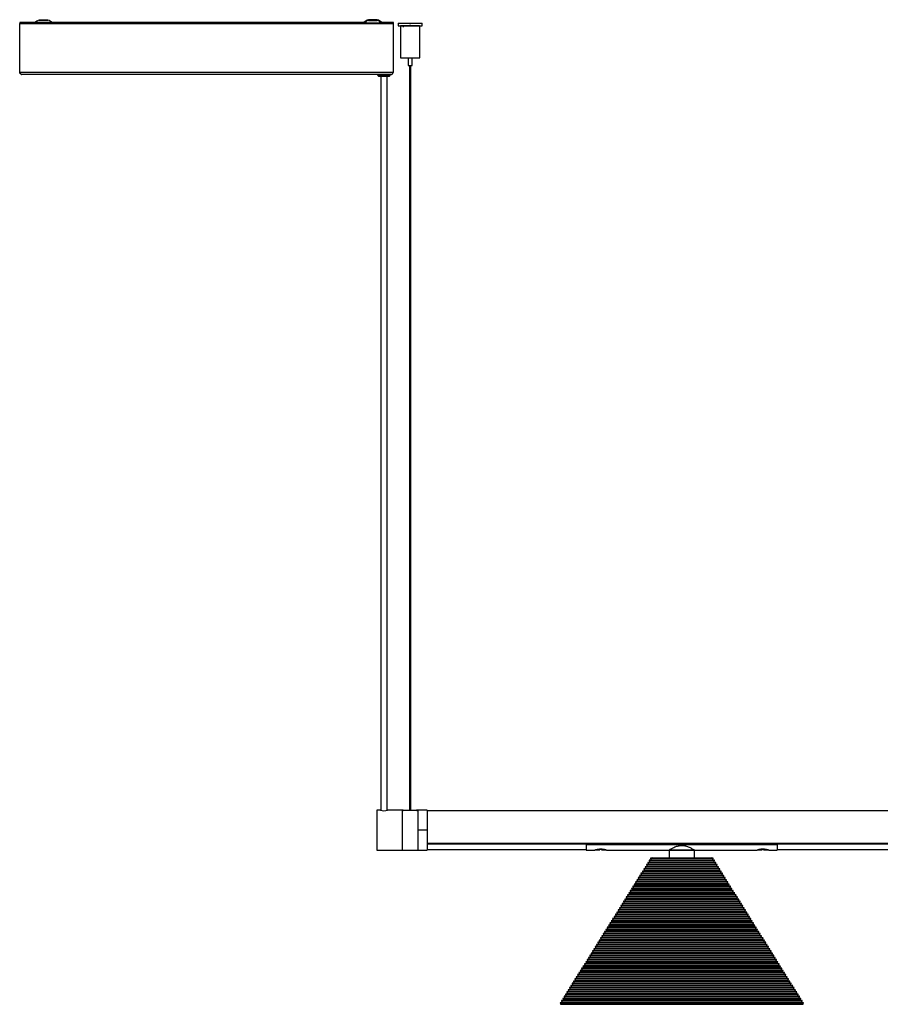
# Model space of a CAD drawing. Header units: millimetres. Extents: x 429 to 2596, y 431 to 1516.
# Tile 2 of 6: x 429 to 970, y 897 to 1516. Entities that reach past the tile are written whole.
import ezdxf

# ---------------------------------------------------------------- set-up
doc = ezdxf.new("R2010")
doc.units = ezdxf.units.MM

msp = doc.modelspace()

# ---------------------------------------------------------------- linework, layer by layer
at = {"color": 7, "linetype": 'Continuous', "lineweight": 25}
for p, q in [((429.38, 1514.73), (428.58, 1514.73)), ((428.58, 1514.73), (428.58, 1514.08)), ((428.58, 1514.73), (428.58, 1514.73)), ((438.13, 1514.73), (428.58, 1514.73)), ((438.14, 1514.73), (428.58, 1514.73)), ((428.58, 1514.73), (428.58, 1514.73)), ((428.58, 1514.08), (663.58, 1514.08)), ((428.58, 1514.07), (428.58, 1514.08)), ((429.38, 1514.08), (428.58, 1514.08)), ((428.58, 1514.08), (428.58, 1514.08)), ((428.58, 1483.47), (428.58, 1514.07)), ((428.58, 1514.07), (663.58, 1514.07)), ((429.38, 1514.73), (429.38, 1514.08)), ((429.38, 1514.08), (429.38, 1514.08)), ((433.58, 1514.51), (431.58, 1514.49)), ((431.58, 1514.08), (431.58, 1514.49)), ((433.58, 1514.51), (437.84, 1514.51)), ((436.78, 1514.2), (436.79, 1514.2)), ((644.83, 1514.73), (449.02, 1514.73)), ((644.82, 1514.73), (449.03, 1514.73)), ((449.32, 1514.51), (497.08, 1514.51)), ((497.08, 1514.51), (497.08, 1514.49)), ((497.08, 1514.49), (497.58, 1514.49)), ((497.58, 1514.49), (497.58, 1514.5)), ((517.58, 1514.5), (497.58, 1514.5)), ((517.58, 1514.5), (517.58, 1514.49)), ((517.58, 1514.49), (518.08, 1514.49)), ((518.08, 1514.49), (518.08, 1514.51)), ((518.08, 1514.51), (644.36, 1514.51)), ((643.78, 1514.42), (643.79, 1514.43)), ((643.79, 1514.42), (643.78, 1514.42)), ((663.58, 1514.73), (656.32, 1514.73)), ((663.58, 1514.73), (656.33, 1514.73)), ((656.89, 1514.51), (658.58, 1514.51)), ((657.37, 1514.43), (657.37, 1514.42)), ((660.58, 1514.49), (658.58, 1514.51)), ((660.58, 1514.49), (660.58, 1514.08)), ((662.78, 1514.73), (663.58, 1514.73)), ((662.78, 1514.08), (662.78, 1514.73)), ((662.78, 1514.08), (662.78, 1514.08)), ((662.78, 1514.08), (663.58, 1514.08)), ((663.58, 1514.08), (663.58, 1514.73)), ((663.58, 1514.73), (663.58, 1514.73)), ((663.58, 1514.73), (663.58, 1514.73)), ((663.58, 1514.07), (663.58, 1514.08)), ((663.58, 1514.08), (663.58, 1514.08)), ((663.58, 1483.47), (663.58, 1514.07)), ((666.54, 1514.2), (666.54, 1512.7)), ((668.04, 1512.6), (668.04, 1492.6)), ((669.74, 1512.64), (669.74, 1511.87)), ((673.54, 1514.2), (673.54, 1514.18)), ((674.54, 1514.18), (674.54, 1514.2)), ((678.34, 1512.57), (678.34, 1512.64)), ((680.04, 1492.6), (680.04, 1512.6)), ((681.54, 1512.7), (681.54, 1514.2)), ((672.79, 1492.55), (672.79, 1487.6)), ((675.29, 1487.6), (675.29, 1492.55)), ((673.54, 1487.59), (673.54, 1019.16)), ((674.54, 1019.16), (674.54, 1487.59)), ((428.58, 1483.47), (663.58, 1483.47)), ((662.18, 1482.08), (429.98, 1482.08)), ((653.58, 1482.08), (653.58, 1481.9)), ((655.58, 1480.88), (655.58, 1019.18)), ((659.58, 1019.18), (659.58, 1480.88)), ((661.58, 1481.9), (661.58, 1482.08)), ((655.35, 1019.23), (653.08, 1019.23)), ((653.08, 1019.23), (653.08, 994.23)), ((668.93, 1019.23), (659.81, 1019.23)), ((669.74, 1019.23), (668.93, 1019.23)), ((668.93, 1019.23), (668.93, 994.23)), ((668.93, 1019.23), (668.93, 1019.22)), ((668.93, 1019.22), (668.93, 994.23)), ((668.93, 1019.22), (669.61, 1019.22)), ((669.61, 1019.2), (669.61, 1019.22)), ((669.61, 1019.22), (669.61, 1019.22)), ((670.34, 1019.23), (673.54, 1019.23)), ((670.34, 1019.23), (670.4, 1019.16)), ((677.52, 1019.16), (670.34, 1019.16)), ((674.54, 1019.23), (677.52, 1019.23)), ((677.46, 1019.16), (677.52, 1019.23)), ((678.93, 1019.23), (678.12, 1019.23)), ((678.25, 1019.22), (678.25, 1019.2)), ((678.25, 1019.22), (678.93, 1019.22)), ((678.25, 1019.22), (678.25, 1019.22)), ((684.78, 1019.23), (678.93, 1019.23)), ((678.93, 1019.23), (678.93, 1019.22)), ((678.93, 1019.23), (678.93, 1006.71)), ((678.93, 1019.22), (678.93, 994.23)), ((684.78, 1019.23), (684.78, 1006.71)), ((2184.78, 1018.98), (684.78, 1018.98)), ((684.78, 1006.71), (678.93, 1006.71)), ((678.93, 1006.71), (678.93, 994.23)), ((684.78, 1006.71), (684.78, 994.23)), ((684.78, 998.54), (2184.78, 998.54)), ((2184.78, 998.47), (684.78, 998.47)), ((684.78, 998.24), (784.78, 998.24)), ((784.78, 997.87), (684.78, 997.87)), ((784.78, 998.47), (784.78, 998.45)), ((784.78, 997.66), (784.78, 998.45)), ((784.78, 998.45), (904.78, 998.45)), ((784.78, 998.45), (786.28, 998.45)), ((784.78, 997.66), (904.78, 997.66)), ((784.78, 997.66), (784.78, 994.23)), ((786.28, 998.47), (786.28, 998.45)), ((787.78, 998.47), (787.78, 998.45)), ((790.33, 998.47), (790.33, 998.45)), ((796.38, 998.47), (796.38, 998.45)), ((796.38, 998.45), (888.28, 998.45)), ((888.28, 998.47), (888.28, 998.45)), ((892.33, 998.47), (892.33, 998.45)), ((893.28, 998.47), (893.32, 998.44)), ((898.38, 998.47), (898.38, 998.45)), ((898.38, 998.45), (904.78, 998.45)), ((904.78, 998.47), (904.78, 998.45)), ((904.78, 997.66), (904.78, 998.45)), ((904.78, 998.24), (1374.78, 998.24)), ((1374.78, 997.88), (904.78, 997.88)), ((904.78, 997.66), (904.78, 994.23)), ((653.08, 994.23), (668.93, 994.23)), ((668.93, 994.23), (678.93, 994.23)), ((678.93, 994.23), (684.78, 994.23)), ((684.78, 994.53), (784.78, 994.53)), ((784.78, 994.23), (790.03, 994.23)), ((790.57, 994.31), (793.28, 994.31)), ((794.34, 994.56), (793.34, 994.56)), ((794.28, 994.31), (797.03, 994.31)), ((797.03, 994.31), (796.92, 994.35)), ((797.48, 994.23), (836.78, 994.23)), ((836.78, 994.23), (836.78, 989.41)), ((852.78, 994.23), (836.78, 994.23)), ((836.78, 994.23), (852.78, 994.23)), ((852.78, 994.23), (892.03, 994.23)), ((852.78, 989.41), (852.78, 994.23)), ((892.53, 994.31), (895.28, 994.31)), ((896.22, 994.56), (895.22, 994.56)), ((896.28, 994.31), (898.99, 994.31)), ((899.48, 994.23), (904.78, 994.23)), ((904.78, 994.53), (1374.78, 994.53)), ((823.59, 985.34), (822.54, 985.08)), ((822.54, 985.08), (822.79, 984.07)), ((822.54, 985.08), (867.02, 985.08)), ((824.43, 986.7), (823.39, 986.44)), ((823.39, 986.44), (823.64, 985.42)), ((823.39, 986.44), (866.17, 986.44)), ((823.64, 985.42), (823.59, 985.34)), ((823.59, 985.34), (865.97, 985.34)), ((823.64, 985.42), (865.92, 985.42)), ((825.28, 988.05), (824.24, 987.8)), ((824.24, 987.8), (824.49, 986.78)), ((824.24, 987.8), (865.32, 987.8)), ((824.49, 986.78), (824.43, 986.7)), ((824.43, 986.7), (865.13, 986.7)), ((824.49, 986.78), (865.07, 986.78)), ((826.13, 989.41), (825.08, 989.15)), ((825.08, 989.15), (825.33, 988.14)), ((825.08, 989.15), (864.48, 989.15)), ((825.33, 988.14), (825.28, 988.05)), ((825.28, 988.05), (864.28, 988.05)), ((825.33, 988.14), (864.23, 988.14)), ((826.13, 989.41), (863.43, 989.41)), ((864.48, 989.15), (863.43, 989.41)), ((864.23, 988.14), (864.48, 989.15)), ((864.28, 988.05), (864.23, 988.14)), ((865.32, 987.8), (864.28, 988.05)), ((865.07, 986.78), (865.32, 987.8)), ((865.13, 986.7), (865.07, 986.78)), ((866.17, 986.44), (865.13, 986.7)), ((865.92, 985.42), (866.17, 986.44)), ((865.97, 985.34), (865.92, 985.42)), ((867.02, 985.08), (865.97, 985.34)), ((866.77, 984.07), (867.02, 985.08)), ((819.35, 978.56), (818.3, 978.3)), ((820.19, 979.91), (819.15, 979.65)), ((819.15, 979.65), (819.4, 978.64)), ((819.15, 979.65), (870.41, 979.65)), ((819.4, 978.64), (819.35, 978.56)), ((819.35, 978.56), (870.21, 978.56)), ((819.4, 978.64), (870.16, 978.64)), ((821.04, 981.27), (820, 981.01)), ((820, 981.01), (820.25, 980)), ((820, 981.01), (869.56, 981.01)), ((820.25, 980), (820.19, 979.91)), ((820.19, 979.91), (869.37, 979.91)), ((820.25, 980), (869.31, 980)), ((821.89, 982.63), (820.84, 982.37)), ((820.84, 982.37), (821.1, 981.35)), ((820.84, 982.37), (868.72, 982.37)), ((821.1, 981.35), (821.04, 981.27)), ((821.04, 981.27), (868.52, 981.27)), ((821.1, 981.35), (868.46, 981.35)), ((822.74, 983.98), (821.69, 983.72)), ((821.69, 983.72), (821.94, 982.71)), ((821.69, 983.72), (867.87, 983.72)), ((821.94, 982.71), (821.89, 982.63)), ((821.89, 982.63), (867.67, 982.63)), ((821.94, 982.71), (867.62, 982.71)), ((822.79, 984.07), (822.74, 983.98)), ((822.74, 983.98), (866.82, 983.98)), ((822.79, 984.07), (866.77, 984.07)), ((866.82, 983.98), (866.77, 984.07)), ((867.87, 983.72), (866.82, 983.98)), ((867.62, 982.71), (867.87, 983.72)), ((867.67, 982.63), (867.62, 982.71)), ((868.72, 982.37), (867.67, 982.63)), ((868.46, 981.35), (868.72, 982.37)), ((868.52, 981.27), (868.46, 981.35)), ((869.56, 981.01), (868.52, 981.27)), ((869.31, 980), (869.56, 981.01)), ((869.37, 979.91), (869.31, 980)), ((870.41, 979.65), (869.37, 979.91)), ((870.16, 978.64), (870.41, 979.65)), ((870.21, 978.56), (870.16, 978.64)), ((871.26, 978.3), (870.21, 978.56)), ((815.95, 973.13), (814.91, 972.87)), ((814.91, 972.87), (815.16, 971.86)), ((814.91, 972.87), (874.65, 972.87)), ((816.8, 974.48), (815.76, 974.23)), ((815.76, 974.23), (816.01, 973.21)), ((815.76, 974.23), (873.8, 974.23)), ((816.01, 973.21), (815.95, 973.13)), ((815.95, 973.13), (873.61, 973.13)), ((816.01, 973.21), (873.55, 973.21)), ((817.65, 975.84), (816.61, 975.58)), ((816.61, 975.58), (816.86, 974.57)), ((816.61, 975.58), (872.95, 975.58)), ((816.86, 974.57), (816.8, 974.48)), ((816.8, 974.48), (872.76, 974.48)), ((816.86, 974.57), (872.7, 974.57)), ((818.5, 977.2), (817.45, 976.94)), ((817.45, 976.94), (817.7, 975.93)), ((817.45, 976.94), (872.11, 976.94)), ((817.7, 975.93), (817.65, 975.84)), ((817.65, 975.84), (871.91, 975.84)), ((817.7, 975.93), (871.86, 975.93)), ((818.3, 978.3), (818.55, 977.28)), ((818.3, 978.3), (871.26, 978.3)), ((818.55, 977.28), (818.5, 977.2)), ((818.5, 977.2), (871.06, 977.2)), ((818.55, 977.28), (871.01, 977.28)), ((871.01, 977.28), (871.26, 978.3)), ((871.06, 977.2), (871.01, 977.28)), ((872.11, 976.94), (871.06, 977.2)), ((871.86, 975.93), (872.11, 976.94)), ((871.91, 975.84), (871.86, 975.93)), ((872.95, 975.58), (871.91, 975.84)), ((872.7, 974.57), (872.95, 975.58)), ((872.76, 974.48), (872.7, 974.57)), ((873.8, 974.23), (872.76, 974.48)), ((873.55, 973.21), (873.8, 974.23)), ((873.61, 973.13), (873.55, 973.21)), ((874.65, 972.87), (873.61, 973.13)), ((874.4, 971.86), (874.65, 972.87)), ((811.72, 966.34), (810.67, 966.09)), ((810.67, 966.09), (810.92, 965.07)), ((810.67, 966.09), (878.89, 966.09)), ((812.56, 967.7), (811.52, 967.44)), ((811.52, 967.44), (811.77, 966.43)), ((811.52, 967.44), (878.04, 967.44)), ((811.77, 966.43), (811.72, 966.34)), ((811.72, 966.34), (877.84, 966.34)), ((811.77, 966.43), (877.79, 966.43)), ((813.41, 969.06), (812.37, 968.8)), ((812.37, 968.8), (812.62, 967.79)), ((812.37, 968.8), (877.19, 968.8)), ((812.62, 967.79), (812.56, 967.7)), ((812.56, 967.7), (877, 967.7)), ((812.62, 967.79), (876.94, 967.79)), ((814.26, 970.41), (813.21, 970.16)), ((813.21, 970.16), (813.46, 969.14)), ((813.21, 970.16), (876.35, 970.16)), ((813.46, 969.14), (813.41, 969.06)), ((813.41, 969.06), (876.15, 969.06)), ((813.46, 969.14), (876.1, 969.14)), ((815.11, 971.77), (814.06, 971.51)), ((814.06, 971.51), (814.31, 970.5)), ((814.06, 971.51), (875.5, 971.51)), ((814.31, 970.5), (814.26, 970.41)), ((814.26, 970.41), (875.3, 970.41)), ((814.31, 970.5), (875.25, 970.5)), ((815.16, 971.86), (815.11, 971.77)), ((815.11, 971.77), (874.45, 971.77)), ((815.16, 971.86), (874.4, 971.86)), ((874.45, 971.77), (874.4, 971.86)), ((875.5, 971.51), (874.45, 971.77)), ((875.25, 970.5), (875.5, 971.51)), ((875.3, 970.41), (875.25, 970.5)), ((876.35, 970.16), (875.3, 970.41)), ((876.1, 969.14), (876.35, 970.16)), ((876.15, 969.06), (876.1, 969.14)), ((877.19, 968.8), (876.15, 969.06)), ((876.94, 967.79), (877.19, 968.8)), ((877, 967.7), (876.94, 967.79)), ((878.04, 967.44), (877, 967.7)), ((877.79, 966.43), (878.04, 967.44)), ((877.84, 966.34), (877.79, 966.43)), ((878.89, 966.09), (877.84, 966.34)), ((878.64, 965.07), (878.89, 966.09)), ((808.32, 960.92), (807.28, 960.66)), ((807.28, 960.66), (807.53, 959.64)), ((807.28, 960.66), (882.28, 960.66)), ((809.17, 962.27), (808.13, 962.01)), ((808.13, 962.01), (808.38, 961)), ((808.13, 962.01), (881.43, 962.01)), ((808.38, 961), (808.32, 960.92)), ((808.32, 960.92), (881.24, 960.92)), ((808.38, 961), (881.18, 961)), ((810.02, 963.63), (808.97, 963.37)), ((808.97, 963.37), (809.22, 962.36)), ((808.97, 963.37), (880.59, 963.37)), ((809.22, 962.36), (809.17, 962.27)), ((809.17, 962.27), (880.39, 962.27)), ((809.22, 962.36), (880.34, 962.36)), ((810.87, 964.99), (809.82, 964.73)), ((809.82, 964.73), (810.07, 963.71)), ((809.82, 964.73), (879.74, 964.73)), ((810.07, 963.71), (810.02, 963.63)), ((810.02, 963.63), (879.54, 963.63)), ((810.07, 963.71), (879.49, 963.71)), ((810.92, 965.07), (810.87, 964.99)), ((810.87, 964.99), (878.69, 964.99)), ((810.92, 965.07), (878.64, 965.07)), ((878.69, 964.99), (878.64, 965.07)), ((879.74, 964.73), (878.69, 964.99)), ((879.49, 963.71), (879.74, 964.73)), ((879.54, 963.63), (879.49, 963.71)), ((880.59, 963.37), (879.54, 963.63)), ((880.34, 962.36), (880.59, 963.37)), ((880.39, 962.27), (880.34, 962.36)), ((881.43, 962.01), (880.39, 962.27)), ((881.18, 961), (881.43, 962.01)), ((881.24, 960.92), (881.18, 961)), ((882.28, 960.66), (881.24, 960.92)), ((882.03, 959.64), (882.28, 960.66)), ((804.08, 954.13), (803.04, 953.87)), ((803.04, 953.87), (803.29, 952.86)), ((803.04, 953.87), (886.52, 953.87)), ((804.93, 955.49), (803.89, 955.23)), ((803.89, 955.23), (804.14, 954.22)), ((803.89, 955.23), (885.67, 955.23)), ((804.14, 954.22), (804.08, 954.13)), ((804.08, 954.13), (885.48, 954.13)), ((804.14, 954.22), (885.42, 954.22)), ((805.78, 956.85), (804.74, 956.59)), ((804.74, 956.59), (804.99, 955.57)), ((804.74, 956.59), (884.82, 956.59)), ((804.99, 955.57), (804.93, 955.49)), ((804.93, 955.49), (884.63, 955.49)), ((804.99, 955.57), (884.57, 955.57)), ((806.63, 958.2), (805.58, 957.94)), ((805.58, 957.94), (805.83, 956.93)), ((805.58, 957.94), (883.98, 957.94)), ((805.83, 956.93), (805.78, 956.85)), ((805.78, 956.85), (883.78, 956.85)), ((805.83, 956.93), (883.73, 956.93)), ((807.48, 959.56), (806.43, 959.3)), ((806.43, 959.3), (806.68, 958.29)), ((806.43, 959.3), (883.13, 959.3)), ((806.68, 958.29), (806.63, 958.2)), ((806.63, 958.2), (882.93, 958.2)), ((806.68, 958.29), (882.88, 958.29)), ((807.53, 959.64), (807.48, 959.56)), ((807.48, 959.56), (882.08, 959.56)), ((807.53, 959.64), (882.03, 959.64)), ((882.08, 959.56), (882.03, 959.64)), ((883.13, 959.3), (882.08, 959.56)), ((882.88, 958.29), (883.13, 959.3)), ((882.93, 958.2), (882.88, 958.29)), ((883.98, 957.94), (882.93, 958.2)), ((883.73, 956.93), (883.98, 957.94)), ((883.78, 956.85), (883.73, 956.93)), ((884.82, 956.59), (883.78, 956.85)), ((884.57, 955.57), (884.82, 956.59)), ((884.63, 955.49), (884.57, 955.57)), ((885.67, 955.23), (884.63, 955.49)), ((885.42, 954.22), (885.67, 955.23)), ((885.48, 954.13), (885.42, 954.22)), ((886.52, 953.87), (885.48, 954.13)), ((886.27, 952.86), (886.52, 953.87)), ((800.69, 948.7), (799.65, 948.45)), ((799.65, 948.45), (799.9, 947.43)), ((799.65, 948.45), (889.91, 948.45)), ((801.54, 950.06), (800.5, 949.8)), ((800.5, 949.8), (800.75, 948.79)), ((800.5, 949.8), (889.06, 949.8)), ((800.75, 948.79), (800.69, 948.7)), ((800.69, 948.7), (888.87, 948.7)), ((800.75, 948.79), (888.81, 948.79)), ((802.39, 951.42), (801.34, 951.16)), ((801.34, 951.16), (801.59, 950.15)), ((801.34, 951.16), (888.22, 951.16)), ((801.59, 950.15), (801.54, 950.06)), ((801.54, 950.06), (888.02, 950.06)), ((801.59, 950.15), (887.97, 950.15)), ((803.24, 952.77), (802.19, 952.52)), ((802.19, 952.52), (802.44, 951.5)), ((802.19, 952.52), (887.37, 952.52)), ((802.44, 951.5), (802.39, 951.42)), ((802.39, 951.42), (887.17, 951.42)), ((802.44, 951.5), (887.12, 951.5)), ((803.29, 952.86), (803.24, 952.77)), ((803.24, 952.77), (886.32, 952.77)), ((803.29, 952.86), (886.27, 952.86)), ((886.32, 952.77), (886.27, 952.86)), ((887.37, 952.52), (886.32, 952.77)), ((887.12, 951.5), (887.37, 952.52)), ((887.17, 951.42), (887.12, 951.5)), ((888.22, 951.16), (887.17, 951.42)), ((887.97, 950.15), (888.22, 951.16)), ((888.02, 950.06), (887.97, 950.15)), ((889.06, 949.8), (888.02, 950.06)), ((888.81, 948.79), (889.06, 949.8)), ((888.87, 948.7), (888.81, 948.79)), ((889.91, 948.45), (888.87, 948.7)), ((889.66, 947.43), (889.91, 948.45)), ((796.45, 941.92), (795.41, 941.66)), ((795.41, 941.66), (795.66, 940.65)), ((795.41, 941.66), (894.15, 941.66)), ((797.3, 943.28), (796.26, 943.02)), ((796.26, 943.02), (796.51, 942)), ((796.26, 943.02), (893.3, 943.02)), ((796.51, 942), (796.45, 941.92)), ((796.45, 941.92), (893.11, 941.92)), ((796.51, 942), (893.05, 942)), ((798.15, 944.63), (797.1, 944.38)), ((797.1, 944.38), (797.35, 943.36)), ((797.1, 944.38), (892.46, 944.38)), ((797.35, 943.36), (797.3, 943.28)), ((797.3, 943.28), (892.26, 943.28)), ((797.35, 943.36), (892.21, 943.36)), ((799, 945.99), (797.95, 945.73)), ((797.95, 945.73), (798.2, 944.72)), ((797.95, 945.73), (891.61, 945.73)), ((798.2, 944.72), (798.15, 944.63)), ((798.15, 944.63), (891.41, 944.63)), ((798.2, 944.72), (891.36, 944.72)), ((799.85, 947.35), (798.8, 947.09)), ((798.8, 947.09), (799.05, 946.08)), ((798.8, 947.09), (890.76, 947.09)), ((799.05, 946.08), (799, 945.99)), ((799, 945.99), (890.56, 945.99)), ((799.05, 946.08), (890.51, 946.08)), ((799.9, 947.43), (799.85, 947.35)), ((799.85, 947.35), (889.71, 947.35)), ((799.9, 947.43), (889.66, 947.43)), ((889.71, 947.35), (889.66, 947.43)), ((890.76, 947.09), (889.71, 947.35)), ((890.51, 946.08), (890.76, 947.09)), ((890.56, 945.99), (890.51, 946.08)), ((891.61, 945.73), (890.56, 945.99)), ((891.36, 944.72), (891.61, 945.73)), ((891.41, 944.63), (891.36, 944.72)), ((892.46, 944.38), (891.41, 944.63)), ((892.21, 943.36), (892.46, 944.38)), ((892.26, 943.28), (892.21, 943.36)), ((893.3, 943.02), (892.26, 943.28)), ((893.05, 942), (893.3, 943.02)), ((893.11, 941.92), (893.05, 942)), ((894.15, 941.66), (893.11, 941.92)), ((893.9, 940.65), (894.15, 941.66)), ((792.21, 935.14), (791.17, 934.88)), ((793.06, 936.49), (792.02, 936.23)), ((792.02, 936.23), (792.27, 935.22)), ((792.02, 936.23), (897.54, 936.23)), ((792.27, 935.22), (792.21, 935.14)), ((792.21, 935.14), (897.35, 935.14)), ((792.27, 935.22), (897.29, 935.22)), ((793.91, 937.85), (792.87, 937.59)), ((792.87, 937.59), (793.12, 936.58)), ((792.87, 937.59), (896.69, 937.59)), ((793.12, 936.58), (793.06, 936.49)), ((793.06, 936.49), (896.5, 936.49)), ((793.12, 936.58), (896.44, 936.58)), ((794.76, 939.21), (793.71, 938.95)), ((793.71, 938.95), (793.96, 937.93)), ((793.71, 938.95), (895.85, 938.95)), ((793.96, 937.93), (793.91, 937.85)), ((793.91, 937.85), (895.65, 937.85)), ((793.96, 937.93), (895.6, 937.93)), ((795.61, 940.56), (794.56, 940.3)), ((794.56, 940.3), (794.81, 939.29)), ((794.56, 940.3), (895, 940.3)), ((794.81, 939.29), (794.76, 939.21)), ((794.76, 939.21), (894.8, 939.21)), ((794.81, 939.29), (894.75, 939.29)), ((795.66, 940.65), (795.61, 940.56)), ((795.61, 940.56), (893.95, 940.56)), ((795.66, 940.65), (893.9, 940.65)), ((893.95, 940.56), (893.9, 940.65)), ((895, 940.3), (893.95, 940.56)), ((894.75, 939.29), (895, 940.3)), ((894.8, 939.21), (894.75, 939.29)), ((895.85, 938.95), (894.8, 939.21)), ((895.6, 937.93), (895.85, 938.95)), ((895.65, 937.85), (895.6, 937.93)), ((896.69, 937.59), (895.65, 937.85)), ((896.44, 936.58), (896.69, 937.59)), ((896.5, 936.49), (896.44, 936.58)), ((897.54, 936.23), (896.5, 936.49)), ((897.29, 935.22), (897.54, 936.23)), ((897.35, 935.14), (897.29, 935.22)), ((898.39, 934.88), (897.35, 935.14)), ((788.82, 929.71), (787.78, 929.45)), ((787.78, 929.45), (788.03, 928.44)), ((787.78, 929.45), (901.78, 929.45)), ((789.67, 931.06), (788.63, 930.81)), ((788.63, 930.81), (788.88, 929.79)), ((788.63, 930.81), (900.93, 930.81)), ((788.88, 929.79), (788.82, 929.71)), ((788.82, 929.71), (900.74, 929.71)), ((788.88, 929.79), (900.68, 929.79)), ((790.52, 932.42), (789.47, 932.16)), ((789.47, 932.16), (789.72, 931.15)), ((789.47, 932.16), (900.09, 932.16)), ((789.72, 931.15), (789.67, 931.06)), ((789.67, 931.06), (899.89, 931.06)), ((789.72, 931.15), (899.84, 931.15)), ((791.37, 933.78), (790.32, 933.52)), ((790.32, 933.52), (790.57, 932.51)), ((790.32, 933.52), (899.24, 933.52)), ((790.57, 932.51), (790.52, 932.42)), ((790.52, 932.42), (899.04, 932.42)), ((790.57, 932.51), (898.99, 932.51)), ((791.17, 934.88), (791.42, 933.86)), ((791.17, 934.88), (898.39, 934.88)), ((791.42, 933.86), (791.37, 933.78)), ((791.37, 933.78), (898.19, 933.78)), ((791.42, 933.86), (898.14, 933.86)), ((898.14, 933.86), (898.39, 934.88)), ((898.19, 933.78), (898.14, 933.86)), ((899.24, 933.52), (898.19, 933.78)), ((898.99, 932.51), (899.24, 933.52)), ((899.04, 932.42), (898.99, 932.51)), ((900.09, 932.16), (899.04, 932.42)), ((899.84, 931.15), (900.09, 932.16)), ((899.89, 931.06), (899.84, 931.15)), ((900.93, 930.81), (899.89, 931.06)), ((900.68, 929.79), (900.93, 930.81)), ((900.74, 929.71), (900.68, 929.79)), ((901.78, 929.45), (900.74, 929.71)), ((901.53, 928.44), (901.78, 929.45)), ((784.58, 922.92), (783.54, 922.67)), ((785.43, 924.28), (784.39, 924.02)), ((784.39, 924.02), (784.64, 923.01)), ((784.39, 924.02), (905.17, 924.02)), ((784.64, 923.01), (784.58, 922.92)), ((784.58, 922.92), (904.98, 922.92)), ((784.64, 923.01), (904.92, 923.01)), ((786.28, 925.64), (785.23, 925.38)), ((785.23, 925.38), (785.48, 924.37)), ((785.23, 925.38), (904.33, 925.38)), ((785.48, 924.37), (785.43, 924.28)), ((785.43, 924.28), (904.13, 924.28)), ((785.48, 924.37), (904.08, 924.37)), ((787.13, 926.99), (786.08, 926.74)), ((786.08, 926.74), (786.33, 925.72)), ((786.08, 926.74), (903.48, 926.74)), ((786.33, 925.72), (786.28, 925.64)), ((786.28, 925.64), (903.28, 925.64)), ((786.33, 925.72), (903.23, 925.72)), ((787.98, 928.35), (786.93, 928.09)), ((786.93, 928.09), (787.18, 927.08)), ((786.93, 928.09), (902.63, 928.09)), ((787.18, 927.08), (787.13, 926.99)), ((787.13, 926.99), (902.43, 926.99)), ((787.18, 927.08), (902.38, 927.08)), ((788.03, 928.44), (787.98, 928.35)), ((787.98, 928.35), (901.58, 928.35)), ((788.03, 928.44), (901.53, 928.44)), ((901.58, 928.35), (901.53, 928.44)), ((902.63, 928.09), (901.58, 928.35)), ((902.38, 927.08), (902.63, 928.09)), ((902.43, 926.99), (902.38, 927.08)), ((903.48, 926.74), (902.43, 926.99)), ((903.23, 925.72), (903.48, 926.74)), ((903.28, 925.64), (903.23, 925.72)), ((904.33, 925.38), (903.28, 925.64)), ((904.08, 924.37), (904.33, 925.38)), ((904.13, 924.28), (904.08, 924.37)), ((905.17, 924.02), (904.13, 924.28)), ((904.92, 923.01), (905.17, 924.02)), ((904.98, 922.92), (904.92, 923.01)), ((906.02, 922.67), (904.98, 922.92)), ((781.19, 917.5), (780.15, 917.24)), ((780.15, 917.24), (780.4, 916.22)), ((780.15, 917.24), (909.41, 917.24)), ((782.04, 918.85), (780.99, 918.59)), ((780.99, 918.59), (781.25, 917.58)), ((780.99, 918.59), (908.57, 918.59)), ((781.25, 917.58), (781.19, 917.5)), ((781.19, 917.5), (908.37, 917.5)), ((781.25, 917.58), (908.31, 917.58)), ((782.89, 920.21), (781.84, 919.95)), ((781.84, 919.95), (782.09, 918.94)), ((781.84, 919.95), (907.72, 919.95)), ((782.09, 918.94), (782.04, 918.85)), ((782.04, 918.85), (907.52, 918.85)), ((782.09, 918.94), (907.47, 918.94)), ((783.74, 921.57), (782.69, 921.31)), ((782.69, 921.31), (782.94, 920.29)), ((782.69, 921.31), (906.87, 921.31)), ((782.94, 920.29), (782.89, 920.21)), ((782.89, 920.21), (906.67, 920.21)), ((782.94, 920.29), (906.62, 920.29)), ((783.54, 922.67), (783.79, 921.65)), ((783.54, 922.67), (906.02, 922.67)), ((783.79, 921.65), (783.74, 921.57)), ((783.74, 921.57), (905.82, 921.57)), ((783.79, 921.65), (905.77, 921.65)), ((905.77, 921.65), (906.02, 922.67)), ((905.82, 921.57), (905.77, 921.65)), ((906.87, 921.31), (905.82, 921.57)), ((906.62, 920.29), (906.87, 921.31)), ((906.67, 920.21), (906.62, 920.29)), ((907.72, 919.95), (906.67, 920.21)), ((907.47, 918.94), (907.72, 919.95)), ((907.52, 918.85), (907.47, 918.94)), ((908.57, 918.59), (907.52, 918.85)), ((908.31, 917.58), (908.57, 918.59)), ((908.37, 917.5), (908.31, 917.58)), ((909.41, 917.24), (908.37, 917.5)), ((909.16, 916.22), (909.41, 917.24)), ((776.95, 910.71), (775.91, 910.45)), ((775.91, 910.45), (776.16, 909.44)), ((775.91, 910.45), (913.65, 910.45)), ((777.8, 912.07), (776.76, 911.81)), ((776.76, 911.81), (777.01, 910.8)), ((776.76, 911.81), (912.8, 911.81)), ((777.01, 910.8), (776.95, 910.71)), ((776.95, 910.71), (912.61, 910.71)), ((777.01, 910.8), (912.55, 910.8)), ((778.65, 913.43), (777.6, 913.17)), ((777.6, 913.17), (777.85, 912.15)), ((777.6, 913.17), (911.96, 913.17)), ((777.85, 912.15), (777.8, 912.07)), ((777.8, 912.07), (911.76, 912.07)), ((777.85, 912.15), (911.71, 912.15)), ((779.5, 914.78), (778.45, 914.52)), ((778.45, 914.52), (778.7, 913.51)), ((778.45, 914.52), (911.11, 914.52)), ((778.7, 913.51), (778.65, 913.43)), ((778.65, 913.43), (910.91, 913.43)), ((778.7, 913.51), (910.86, 913.51)), ((780.34, 916.14), (779.3, 915.88)), ((779.3, 915.88), (779.55, 914.87)), ((779.3, 915.88), (910.26, 915.88)), ((779.55, 914.87), (779.5, 914.78)), ((779.5, 914.78), (910.06, 914.78)), ((779.55, 914.87), (910.01, 914.87)), ((780.4, 916.22), (780.34, 916.14)), ((780.34, 916.14), (909.22, 916.14)), ((780.4, 916.22), (909.16, 916.22)), ((909.22, 916.14), (909.16, 916.22)), ((910.26, 915.88), (909.22, 916.14)), ((910.01, 914.87), (910.26, 915.88)), ((910.06, 914.78), (910.01, 914.87)), ((911.11, 914.52), (910.06, 914.78)), ((910.86, 913.51), (911.11, 914.52)), ((910.91, 913.43), (910.86, 913.51)), ((911.96, 913.17), (910.91, 913.43)), ((911.71, 912.15), (911.96, 913.17)), ((911.76, 912.07), (911.71, 912.15)), ((912.8, 911.81), (911.76, 912.07)), ((912.55, 910.8), (912.8, 911.81)), ((912.61, 910.71), (912.55, 910.8)), ((913.65, 910.45), (912.61, 910.71)), ((913.4, 909.44), (913.65, 910.45)), ((773.56, 905.28), (772.52, 905.03)), ((772.52, 905.03), (772.77, 904.01)), ((772.52, 905.03), (917.04, 905.03)), ((774.41, 906.64), (773.36, 906.38)), ((773.36, 906.38), (773.61, 905.37)), ((773.36, 906.38), (916.2, 906.38)), ((773.61, 905.37), (773.56, 905.28)), ((773.56, 905.28), (916, 905.28)), ((773.61, 905.37), (915.95, 905.37)), ((775.26, 908), (774.21, 907.74)), ((774.21, 907.74), (774.46, 906.73)), ((774.21, 907.74), (915.35, 907.74)), ((774.46, 906.73), (774.41, 906.64)), ((774.41, 906.64), (915.15, 906.64)), ((774.46, 906.73), (915.1, 906.73)), ((776.1, 909.35), (775.06, 909.1)), ((775.06, 909.1), (775.31, 908.08)), ((775.06, 909.1), (914.5, 909.1)), ((775.31, 908.08), (775.26, 908)), ((775.26, 908), (914.3, 908)), ((775.31, 908.08), (914.25, 908.08)), ((776.16, 909.44), (776.1, 909.35)), ((776.1, 909.35), (913.45, 909.35)), ((776.16, 909.44), (913.4, 909.44)), ((913.45, 909.35), (913.4, 909.44)), ((914.5, 909.1), (913.45, 909.35)), ((914.25, 908.08), (914.5, 909.1)), ((914.3, 908), (914.25, 908.08)), ((915.35, 907.74), (914.3, 908)), ((915.1, 906.73), (915.35, 907.74)), ((915.15, 906.64), (915.1, 906.73)), ((916.2, 906.38), (915.15, 906.64)), ((915.95, 905.37), (916.2, 906.38)), ((916, 905.28), (915.95, 905.37)), ((917.04, 905.03), (916, 905.28)), ((916.79, 904.01), (917.04, 905.03)), ((769.32, 898.5), (768.28, 898.24)), ((768.28, 898.24), (768.53, 897.23)), ((768.28, 898.24), (921.28, 898.24)), ((770.17, 899.86), (769.12, 899.6)), ((769.12, 899.6), (769.37, 898.58)), ((769.12, 899.6), (920.44, 899.6)), ((769.37, 898.58), (769.32, 898.5)), ((769.32, 898.5), (920.24, 898.5)), ((769.37, 898.58), (920.18, 898.58)), ((771.02, 901.21), (769.97, 900.96)), ((769.97, 900.96), (770.22, 899.94)), ((769.97, 900.96), (919.59, 900.96)), ((770.22, 899.94), (770.17, 899.86)), ((770.17, 899.86), (919.39, 899.86)), ((770.22, 899.94), (919.34, 899.94)), ((771.87, 902.57), (770.82, 902.31)), ((770.82, 902.31), (771.07, 901.3)), ((770.82, 902.31), (918.74, 902.31)), ((771.07, 901.3), (771.02, 901.21)), ((771.02, 901.21), (918.54, 901.21)), ((771.07, 901.3), (918.49, 901.3)), ((772.71, 903.93), (771.67, 903.67)), ((771.67, 903.67), (771.92, 902.66)), ((771.67, 903.67), (917.89, 903.67)), ((771.92, 902.66), (771.87, 902.57)), ((771.87, 902.57), (917.69, 902.57)), ((771.92, 902.66), (917.64, 902.66)), ((772.77, 904.01), (772.71, 903.93)), ((772.71, 903.93), (916.85, 903.93)), ((772.77, 904.01), (916.79, 904.01)), ((916.85, 903.93), (916.79, 904.01)), ((917.89, 903.67), (916.85, 903.93)), ((917.64, 902.66), (917.89, 903.67)), ((917.69, 902.57), (917.64, 902.66)), ((918.74, 902.31), (917.69, 902.57)), ((918.49, 901.3), (918.74, 902.31)), ((918.54, 901.21), (918.49, 901.3)), ((919.59, 900.96), (918.54, 901.21)), ((919.34, 899.94), (919.59, 900.96)), ((919.39, 899.86), (919.34, 899.94)), ((920.44, 899.6), (919.39, 899.86)), ((920.18, 898.58), (920.44, 899.6)), ((920.24, 898.5), (920.18, 898.58)), ((921.28, 898.24), (920.24, 898.5)), ((921.03, 897.23), (921.28, 898.24)), ((768.53, 897.23), (921.03, 897.23))]:
    msp.add_line(p, q, dxfattribs=at)
at = {"color": 7, "linetype": 'Continuous', "lineweight": 25, "flags": 128}
for points in [[(436.79, 1514.2), (436.96, 1514.21), (437.14, 1514.22)], [(449.08, 1514.68), (449.09, 1514.68), (448.9, 1514.66), (448.35, 1514.65), (447.47, 1514.64), (446.33, 1514.63), (445, 1514.63), (443.58, 1514.63), (442.16, 1514.63), (440.83, 1514.63), (439.69, 1514.64), (438.81, 1514.65), (438.26, 1514.66), (438.07, 1514.68), (438.07, 1514.68)], [(440.84, 1516.25), (441.03, 1516.26), (441.56, 1516.26), (442.36, 1516.27), (443.33, 1516.27), (444.33, 1516.27), (445.23, 1516.27), (445.91, 1516.26), (446.27, 1516.25), (446.27, 1516.24), (445.91, 1516.23), (445.23, 1516.23), (444.33, 1516.22), (443.33, 1516.22), (442.36, 1516.23), (441.56, 1516.23), (441.03, 1516.24), (440.84, 1516.25)], [(450, 1514.22), (450.33, 1514.21), (450.37, 1514.2)], [(457.15, 1514.43), (457.32, 1514.43), (457.78, 1514.44), (458.47, 1514.44), (459.28, 1514.45), (460.09, 1514.44), (460.78, 1514.44), (461.24, 1514.43), (461.4, 1514.43), (461.24, 1514.42), (460.78, 1514.41), (460.09, 1514.41), (459.28, 1514.41), (458.47, 1514.41), (457.78, 1514.41), (457.32, 1514.42), (457.15, 1514.43)], [(477.15, 1514.36), (477.32, 1514.36), (477.78, 1514.37), (478.47, 1514.37), (479.28, 1514.37), (480.09, 1514.37), (480.78, 1514.37), (481.24, 1514.36), (481.4, 1514.36), (481.24, 1514.35), (480.78, 1514.34), (480.09, 1514.34), (479.28, 1514.34), (478.47, 1514.34), (477.78, 1514.34), (477.32, 1514.35), (477.15, 1514.36)], [(645.61, 1514.88), (645.26, 1514.89), (645.07, 1514.9)], [(656.08, 1514.46), (656.09, 1514.46), (655.9, 1514.44), (655.35, 1514.43), (654.47, 1514.42), (653.33, 1514.41), (652, 1514.41), (650.58, 1514.41), (649.16, 1514.41), (647.83, 1514.41), (646.69, 1514.42), (645.81, 1514.43), (645.26, 1514.44), (645.07, 1514.46)], [(647.84, 1516.47), (648.03, 1516.48), (648.56, 1516.49), (649.36, 1516.49), (650.33, 1516.49), (651.33, 1516.49), (652.23, 1516.49), (652.91, 1516.48), (653.27, 1516.47), (653.27, 1516.46), (652.91, 1516.46), (652.23, 1516.45), (651.33, 1516.45), (650.33, 1516.44), (649.36, 1516.45), (648.56, 1516.45), (648.03, 1516.46), (647.84, 1516.47)], [(647.84, 1516.03), (648.03, 1516.03), (648.56, 1516.04), (649.36, 1516.05), (650.33, 1516.05), (651.33, 1516.05), (652.23, 1516.05), (652.91, 1516.04), (653.27, 1516.03), (653.27, 1516.02), (652.91, 1516.01), (652.23, 1516.01), (651.33, 1516), (650.33, 1516), (649.36, 1516), (648.56, 1516.01), (648.03, 1516.02), (647.84, 1516.03)], [(656.08, 1514.9), (656.09, 1514.9), (655.9, 1514.89), (655.55, 1514.88)], [(674.05, 1514.13), (672.44, 1514.13), (670.9, 1514.14), (669.51, 1514.15), (668.33, 1514.16), (667.42, 1514.17), (666.82, 1514.18), (666.55, 1514.19), (666.64, 1514.21), (667.07, 1514.22), (667.83, 1514.24), (668.87, 1514.25), (670.16, 1514.26), (671.63, 1514.26), (673.22, 1514.26), (674.84, 1514.26), (676.42, 1514.26), (677.9, 1514.26), (679.19, 1514.25), (680.24, 1514.24), (681, 1514.22), (681.44, 1514.21), (681.53, 1514.19), (681.27, 1514.18), (680.67, 1514.17), (679.77, 1514.16), (678.59, 1514.15), (677.2, 1514.14), (675.67, 1514.13), (674.05, 1514.13)], [(669.74, 1512.64), (668.84, 1512.62), (668.26, 1512.61), (668.04, 1512.6), (668.2, 1512.59), (668.73, 1512.57), (669.59, 1512.56), (670.73, 1512.55), (672.08, 1512.55), (673.55, 1512.55), (675.05, 1512.55)], [(669.74, 1512.61), (669.65, 1512.61), (669.54, 1512.6), (669.61, 1512.59)], [(674.05, 1514.18), (673.09, 1514.18), (672.28, 1514.18), (671.73, 1514.19), (671.54, 1514.2), (671.73, 1514.21), (672.27, 1514.21), (673.08, 1514.22), (674.04, 1514.22), (674.99, 1514.22), (675.81, 1514.21), (676.35, 1514.21), (676.54, 1514.2), (676.35, 1514.19), (675.81, 1514.18), (675, 1514.18), (674.05, 1514.18)], [(674.44, 1514.2), (674.52, 1514.2), (674.54, 1514.2), (674.48, 1514.2), (674.35, 1514.2), (674.17, 1514.2), (673.98, 1514.2), (673.79, 1514.2), (673.65, 1514.2), (673.56, 1514.2), (673.55, 1514.2), (673.61, 1514.2), (673.73, 1514.19), (673.91, 1514.19), (674.1, 1514.19), (674.29, 1514.19), (674.44, 1514.2)], [(675.05, 1512.55), (676.49, 1512.55), (677.78, 1512.56), (678.83, 1512.57), (679.58, 1512.58), (679.98, 1512.59), (680.01, 1512.6), (679.66, 1512.62), (678.96, 1512.63), (678.34, 1512.64)], [(791.64, 998.47), (791.65, 998.46), (791.65, 998.45)], [(796.04, 998.47), (796.04, 998.46), (796.03, 998.45)], [(893.53, 998.45), (893.52, 998.46), (893.52, 998.47)], [(897.91, 998.45), (897.91, 998.46), (897.92, 998.47)], [(794.22, 994.56), (794.24, 994.45), (794.25, 994.38), (794.27, 994.33), (794.28, 994.31), (794.29, 994.33), (794.31, 994.38), (794.32, 994.45), (794.34, 994.56)], [(895.22, 994.56), (895.24, 994.45), (895.25, 994.38), (895.27, 994.33), (895.28, 994.31), (895.29, 994.33), (895.31, 994.38), (895.32, 994.45), (895.34, 994.56)]]:
    msp.add_lwpolyline(points, dxfattribs=at)
at = {"color": 7, "linetype": 'Continuous', "lineweight": 25}
for centre, radius, start, end in [((443.52, 1782.44), 268.33, 268.56075, 271.4637), ((443.58, 1508.2), 8.5, 108.7903, 130.36495), ((443.58, 1508.2), 8.5, 49.63505, 71.2097), ((645.05, 1489.53), 24.92, 89.94728, 92.90784), ((644.95, 1537.46), 23.07, 267.11804, 269.84398), ((650.58, 1508.42), 8.5, 108.7903, 130.36495), ((650.58, 1507.98), 8.5, 108.7903, 130.36495), ((650.58, 1508.42), 8.5, 49.63505, 71.2097), ((650.58, 1507.98), 8.5, 49.63505, 71.2097), ((656.09, 1489.07), 25.39, 87.1008, 90.01277), ((656.43, 1529.16), 14.78, 269.42449, 273.63641), ((671.97, 1702.22), 189.6, 268.35807, 270.62851), ((676.13, 1700.86), 188.24, 269.36878, 271.64802), ((673.29, 1726.35), 233.81, 268.71274, 270.43095), ((676.26, 1615.27), 122.73, 269.437, 271.76636), ((674.04, 1537), 49.42, 268.55065, 271.44935), ((657.58, 1649.1), 167.24, 268.6295, 271.3705), ((657.58, 1029.51), 10.52, 257.76318, 282.32112), ((792.85, 994.54), 0.493, 331.92295, 2.37865), ((896.71, 994.54), 0.493, 177.62135, 208.07705)]:
    msp.add_arc(centre, radius, start, end, dxfattribs=at)
for points, knots in [([(438.05, 1514.68), (438, 1514.63), (437.85, 1514.49), (437.58, 1514.36), (437.31, 1514.27), (437.2, 1514.25), (437.16, 1514.24)], [0, 0, 0, 0, 0.202818, 0.570148, 0.857277, 1, 1, 1, 1]), ([(449.96, 1514.25), (449.91, 1514.26), (449.7, 1514.31), (449.34, 1514.45), (449.13, 1514.66), (449.07, 1514.73)], [0, 0, 0, 0, 0.165386, 0.727813, 1, 1, 1, 1]), ([(645.05, 1514.89), (645.03, 1514.87), (644.92, 1514.75), (644.67, 1514.62), (644.38, 1514.51), (644.2, 1514.47), (644.16, 1514.46), (644.16, 1514.46)], [0, 0, 0, 0, 0.073744, 0.466679, 0.783261, 0.99868, 1, 1, 1, 1]), ([(645.05, 1514.45), (645, 1514.41), (644.85, 1514.27), (644.61, 1514.15), (644.43, 1514.09), (644.37, 1514.08)], [0, 0, 0, 0, 0.268788, 0.755598, 1, 1, 1, 1]), ([(656.96, 1514.47), (656.91, 1514.48), (656.7, 1514.53), (656.35, 1514.67), (656.14, 1514.88), (656.07, 1514.95)], [0, 0, 0, 0, 0.160799, 0.711186, 1, 1, 1, 1]), ([(656.78, 1514.08), (656.61, 1514.14), (656.34, 1514.23), (656.13, 1514.44), (656.07, 1514.51)], [0, 0, 0, 0, 0.662326, 1, 1, 1, 1]), ([(676.73, 1512.56), (676.32, 1512.56), (675.41, 1512.56), (673.82, 1512.55), (672.22, 1512.56), (670.87, 1512.57), (669.92, 1512.58), (669.71, 1512.59), (669.61, 1512.59)], [0, 0, 0, 0, 0.143462, 0.320208, 0.496409, 0.6696, 0.840454, 1, 1, 1, 1]), ([(678.96, 1512.59), (678.94, 1512.59), (678.88, 1512.59), (678.71, 1512.58), (678.39, 1512.58), (677.91, 1512.57), (677.45, 1512.57), (677.05, 1512.56), (676.84, 1512.56), (676.73, 1512.56)], [0, 0, 0, 0, 0.063209, 0.189745, 0.401364, 0.612982, 0.804177, 0.901799, 1, 1, 1, 1]), ([(678.3, 1512.62), (678.54, 1512.61), (679.02, 1512.61), (679.07, 1512.59), (678.97, 1512.59), (678.96, 1512.59)], [0, 0, 0, 0, 0.456451, 0.912845, 1, 1, 1, 1]), ([(428.58, 1483.47), (428.7, 1483.28), (428.94, 1482.91), (429.29, 1482.44), (429.64, 1482.14), (429.87, 1482.1), (429.98, 1482.08)], [0, 0, 0, 0, 0.254679, 0.509571, 0.764463, 1, 1, 1, 1]), ([(653.6, 1481.9), (653.59, 1481.85), (653.58, 1481.69), (653.68, 1481.45), (653.84, 1481.22), (654.02, 1481.07), (654.19, 1480.98), (654.33, 1480.93), (654.42, 1480.91), (654.48, 1480.91), (654.53, 1480.9), (654.61, 1480.9), (654.79, 1480.89), (655.26, 1480.88), (655.85, 1480.88), (656.3, 1480.88), (656.44, 1480.88)], [0, 0, 0, 0, 0.029982, 0.100221, 0.156727, 0.204426, 0.244404, 0.276048, 0.296934, 0.31257, 0.332576, 0.372043, 0.513536, 0.707305, 0.911413, 1, 1, 1, 1]), ([(656.44, 1480.88), (656.61, 1480.88), (657.07, 1480.88), (657.94, 1480.88), (658.89, 1480.88), (659.71, 1480.88), (660.32, 1480.89), (660.54, 1480.9), (660.66, 1480.9), (660.76, 1480.92), (660.9, 1480.95), (661.12, 1481.04), (661.35, 1481.24), (661.54, 1481.54), (661.57, 1481.77), (661.58, 1481.89)], [0, 0, 0, 0, 0.076431, 0.212263, 0.34807, 0.483971, 0.620236, 0.758447, 0.791286, 0.805869, 0.823351, 0.857061, 0.903336, 0.951133, 1, 1, 1, 1]), ([(669.61, 1019.22), (669.62, 1019.23), (669.63, 1019.23), (669.71, 1019.23), (669.86, 1019.23), (670.08, 1019.23), (670.26, 1019.23), (670.34, 1019.23)], [0, 0, 0, 0, 0.13618, 0.271611, 0.469173, 0.748087, 1, 1, 1, 1]), ([(670.34, 1019.16), (670.23, 1019.16), (670.03, 1019.17), (669.81, 1019.18), (669.68, 1019.19), (669.62, 1019.2), (669.61, 1019.2), (669.61, 1019.2)], [0, 0, 0, 0, 0.3415483, 0.5874747, 0.7629782, 0.9002508, 1, 1, 1, 1]), ([(677.52, 1019.23), (677.63, 1019.23), (677.83, 1019.23), (678.05, 1019.23), (678.18, 1019.23), (678.24, 1019.23), (678.25, 1019.22), (678.25, 1019.22)], [0, 0, 0, 0, 0.341548, 0.587475, 0.762978, 0.900251, 1, 1, 1, 1]), ([(678.25, 1019.2), (678.24, 1019.2), (678.23, 1019.2), (678.15, 1019.19), (678, 1019.17), (677.78, 1019.16), (677.6, 1019.16), (677.52, 1019.16)], [0, 0, 0, 0, 0.13618, 0.271611, 0.469173, 0.748087, 1, 1, 1, 1]), ([(836.78, 994.23), (836.8, 994.24), (836.87, 994.28), (837.53, 994.7), (838.89, 995.49), (840.83, 996.41), (843.19, 997.09), (845.59, 997.18), (847.96, 996.69), (850.09, 995.8), (851.85, 994.82), (852.69, 994.28), (852.76, 994.24), (852.78, 994.23)], [0, 0, 0, 0, 0.053817, 0.141906, 0.236616, 0.345785, 0.439986, 0.534823, 0.616172, 0.725638, 0.836474, 0.950451, 1, 1, 1, 1]), ([(898.14, 998.45), (898.15, 998.45), (898.16, 998.45), (898.16, 998.46), (898.17, 998.47)], [0, 0, 0, 0, 0.240123, 1, 1, 1, 1]), ([(790.03, 994.23), (790.07, 994.24), (790.15, 994.26), (790.76, 994.44), (791.68, 994.64), (792.86, 994.79), (794.13, 994.82), (795.33, 994.72), (796.38, 994.53), (797.14, 994.34), (797.53, 994.23), (797.49, 994.24), (797.48, 994.24)], [0, 0, 0, 0, 0.104171, 0.20824, 0.315012, 0.424139, 0.530179, 0.632423, 0.736104, 0.844106, 0.952783, 1, 1, 1, 1]), ([(796.92, 994.35), (796.92, 994.35), (796.87, 994.36), (796.66, 994.42), (796.25, 994.51), (795.74, 994.61), (794.78, 994.74), (793.69, 994.77), (792.6, 994.7), (791.64, 994.56), (790.95, 994.41), (790.57, 994.32), (790.57, 994.32), (790.57, 994.32)], [0, 0, 0, 0, 0.000891, 0.120402, 0.121161, 0.238401, 0.351789, 0.465702, 0.58346, 0.702378, 0.818695, 0.933862, 1, 1, 1, 1]), ([(892.03, 994.23), (892.07, 994.24), (892.15, 994.26), (892.76, 994.44), (893.68, 994.64), (894.86, 994.79), (896.13, 994.82), (897.33, 994.72), (898.38, 994.53), (899.14, 994.34), (899.53, 994.23), (899.49, 994.24), (899.48, 994.24)], [0, 0, 0, 0, 0.1041713, 0.2082397, 0.3150118, 0.4241392, 0.5301789, 0.6324228, 0.7361044, 0.8441058, 0.9527832, 1, 1, 1, 1]), ([(898.99, 994.32), (898.99, 994.32), (899.01, 994.31), (898.71, 994.39), (898.1, 994.52), (897.21, 994.67), (896.17, 994.76), (895.06, 994.76), (894.03, 994.65), (893.21, 994.49), (892.68, 994.36), (892.53, 994.31), (892.53, 994.31), (892.53, 994.31)], [0, 0, 0, 0, 0.0447731, 0.1395116, 0.2480151, 0.352739, 0.4553283, 0.5602359, 0.668186, 0.7753956, 0.8800292, 0.984579, 1, 1, 1, 1])]:
    msp.add_open_spline(points, degree=3, knots=knots, dxfattribs=at)
for points in [[(429.98, 1482.08), (429.8, 1482.1), (429.43, 1482.14), (428.97, 1482.47), (428.64, 1482.93), (428.6, 1483.29), (428.58, 1483.48)], [(662.18, 1482.08), (662.3, 1482.1), (662.53, 1482.14), (662.88, 1482.46), (663.23, 1482.92), (663.46, 1483.29), (663.58, 1483.47)]]:
    msp.add_open_spline(points, degree=3, dxfattribs=at)

doc.saveas('drawing.dxf')
